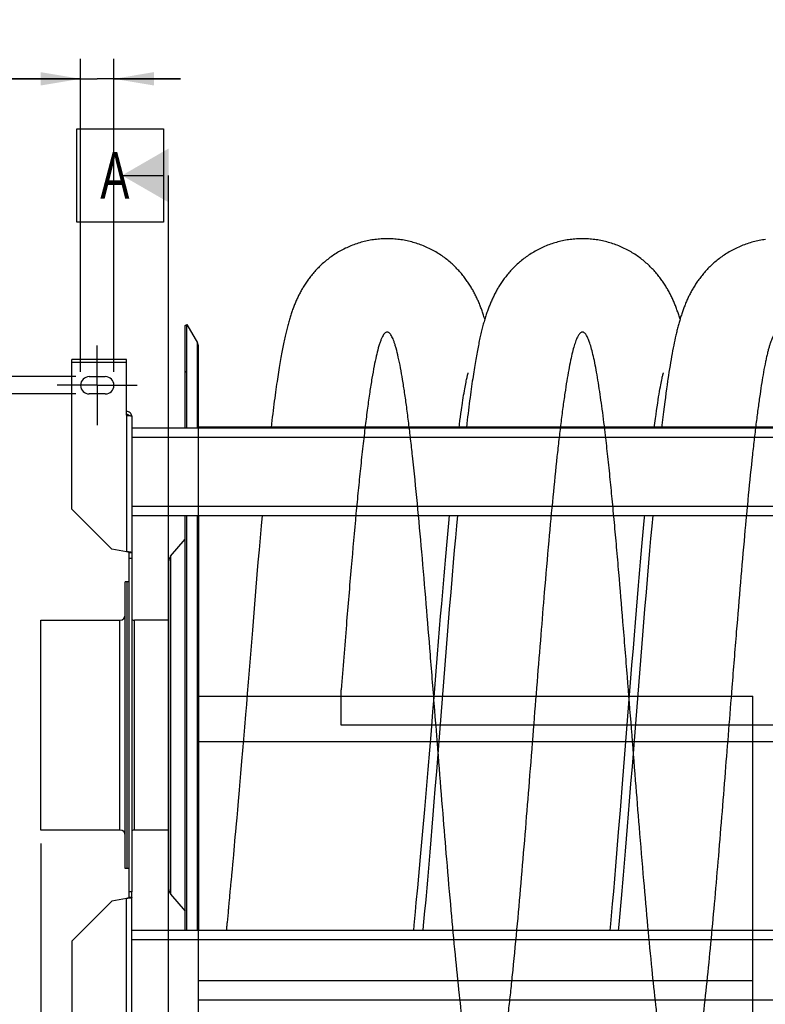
# Model space of a CAD drawing. Extents: x 0 to 594, y 0 to 420.
# Tile 4 of 14: x 316 to 372, y 128 to 201. Entities that reach past the tile are written whole.
import ezdxf

# ---------------------------------------------------------------- set-up
doc = ezdxf.new("R2010")
doc.units = 0
doc.header["$LTSCALE"] = 32.67
doc.linetypes.add('CENTER', pattern=[0.6, 0.375, -0.075, 0.075, -0.075])
doc.layers.get('0').update_dxf_attribs({"linetype": 'CONTINUOUS'})
for name, color, linetype in [('110528_DXF_CONTINUOUS_LINE', 7, 'CONTINUOUS'), ('110528_DXF_DIMENSION', 7, 'CONTINUOUS'), ('110534_DXF_AXIS', 7, 'CONTINUOUS'), ('110534_DXF_CONTINUOUS_LINE', 7, 'CONTINUOUS'), ('110591_DXF_CONTINUOUS_LINE', 7, 'CONTINUOUS'), ('110651_DXF_CONTINUOUS_LINE', 7, 'CONTINUOUS'), ('110801_DXF_CONTINUOUS_LINE', 7, 'CONTINUOUS'), ('112850_DXF_CONTINUOUS_LINE', 7, 'CONTINUOUS'), ('AG_HOSE_125_DXF_CONTINUOUS', 7, 'CONTINUOUS'), ('ASE_65_125-10_DXF_DIMENSIO', 7, 'CONTINUOUS')]:
    doc.layers.add(name, color=color, linetype=linetype)
doc.styles.get("Standard").update_dxf_attribs({"font": 'txt', "width": 0.7})
doc.dimstyles.new('DIMSTYLE_1', dxfattribs={"dimtxt": 3.5, "dimasz": 3, "dimexe": 1.5, "dimexo": 1, "dimgap": 0.875, "dimtad": 1, "dimdec": 0, "dimlfac": 10, "dimtxsty": 'STANDARD', "dimblk": '_ARROW_FILLED', "dimblk1": '_ARROW_FILLED', "dimblk2": '_ARROW_FILLED', "dimcen": 0.09, "dimazin": 3, "dimtp": 0.8, "dimtm": 0.8, "dimtfac": 1, "dimtdec": 0, "dimtofl": 0, "dimtmove": 0, "dimatfit": 3, "dimtolj": 1})
doc.dimstyles.new('DIMSTYLE_3', dxfattribs={"dimtxt": 3.5, "dimasz": 3, "dimexe": 1.5, "dimexo": 1, "dimgap": 0.875, "dimtad": 1, "dimdec": 3, "dimlfac": 10, "dimtxsty": 'STANDARD', "dimblk": '_ARROW_FILLED', "dimblk1": '_ARROW_FILLED', "dimblk2": '_ARROW_FILLED', "dimcen": 0.09, "dimazin": 3, "dimtp": 0.2, "dimtm": 0.2, "dimtfac": 1, "dimtdec": 3, "dimtofl": 0, "dimtmove": 0, "dimatfit": 3, "dimtolj": 1})

# ---------------------------------------------------------------- blocks, each defined once
blk = doc.blocks.new('_ARROW_FILLED')
at = {"color": 0, "linetype": 'BYBLOCK'}
blk.add_solid([(0, 0), (-1, 0.167), (-1, -0.167)], dxfattribs=at)
blk = doc.blocks.new('*D3')
at = {"layer": 'ASE_65_125-10_DXF_DIMENSIO', "color": 2, "linetype": 'CONTINUOUS'}
for p, q in [((320.359, 174.977), (320.359, 198.477)), ((322.859, 174.977), (322.859, 198.477)), ((320.359, 196.977), (309.601, 196.977)), ((309.601, 196.977), (321.609, 196.977)), ((327.859, 196.977), (321.609, 196.977)), ((322.859, 196.977), (327.859, 196.977))]:
    blk.add_line(p, q, dxfattribs=at)
at = {"layer": 'ASE_65_125-10_DXF_DIMENSIO', "color": 2, "linetype": 'CONTINUOUS', "xscale": 3, "yscale": 3, "zscale": 3}
blk.add_blockref('_ARROW_FILLED', (320.359, 196.977), dxfattribs=at)
at = {"layer": 'ASE_65_125-10_DXF_DIMENSIO', "color": 2, "linetype": 'CONTINUOUS', "xscale": 3, "yscale": 3, "zscale": 3, "rotation": 180}
blk.add_blockref('_ARROW_FILLED', (322.859, 196.977), dxfattribs=at)
at = {"layer": 'ASE_65_125-10_DXF_DIMENSIO', "color": 2, "linetype": 'CONTINUOUS', "insert": (314.851, 201.352), "char_height": 3.5, "width": 7.875, "attachment_point": 3}
blk.add_mtext('25', dxfattribs=at)
blk = doc.blocks.new('*D4')
at = {"layer": 'ASE_65_125-10_DXF_DIMENSIO', "color": 2, "linetype": 'CONTINUOUS'}
for p, q in [((305.359, 174.627), (305.359, 193.977)), ((305.359, 193.977), (305.359, 173.977)), ((320.009, 174.627), (303.859, 174.627)), ((305.359, 168.327), (305.359, 173.977)), ((320.009, 173.327), (303.859, 173.327)), ((305.359, 173.327), (305.359, 168.327))]:
    blk.add_line(p, q, dxfattribs=at)
at = {"layer": 'ASE_65_125-10_DXF_DIMENSIO', "color": 2, "linetype": 'CONTINUOUS', "xscale": 3, "yscale": 3, "zscale": 3}
for p, rotation in [((305.359, 174.627), 270), ((305.359, 173.327), 90)]:
    blk.add_blockref('_ARROW_FILLED', p, dxfattribs=dict(at, rotation=rotation))
at = {"layer": 'ASE_65_125-10_DXF_DIMENSIO', "color": 2, "linetype": 'CONTINUOUS', "insert": (300.984, 189.477), "char_height": 3.5, "width": 6.75, "attachment_point": 1, "rotation": 90}
blk.add_mtext('13', dxfattribs=at)
blk = doc.blocks.new('*D7')
at = {"layer": 'ASE_65_125-10_DXF_DIMENSIO', "color": 2, "linetype": 'CONTINUOUS'}
for p, q in [((317.359, 139.602), (317.359, 77.659)), ((402.709, 134.419), (402.709, 77.659)), ((317.359, 79.159), (360.034, 79.159)), ((402.709, 79.159), (360.034, 79.159))]:
    blk.add_line(p, q, dxfattribs=at)
at = {"layer": 'ASE_65_125-10_DXF_DIMENSIO', "color": 2, "linetype": 'CONTINUOUS', "xscale": 3, "yscale": 3, "zscale": 3, "rotation": 180}
blk.add_blockref('_ARROW_FILLED', (317.359, 79.159), dxfattribs=at)
at = {"layer": 'ASE_65_125-10_DXF_DIMENSIO', "color": 2, "linetype": 'CONTINUOUS', "xscale": 3, "yscale": 3, "zscale": 3}
blk.add_blockref('_ARROW_FILLED', (402.709, 79.159), dxfattribs=at)
at = {"layer": 'ASE_65_125-10_DXF_DIMENSIO', "color": 2, "linetype": 'CONTINUOUS', "insert": (360.034, 83.534), "char_height": 3.5, "width": 12, "attachment_point": 2}
blk.add_mtext('854', dxfattribs=at)

msp = doc.modelspace()

# ---------------------------------------------------------------- linework, layer by layer
at = {"layer": '110528_DXF_CONTINUOUS_LINE', "color": 7, "linetype": 'CONTINUOUS'}
for p, q in [((328.19072, 178.47671), (328.32062, 178.55171)), ((328.32062, 170.79889), (328.32062, 178.55171)), ((328.32062, 178.55171), (329.11966, 177.16773)), ((329.20674, 170.79889), (329.20674, 176.84273)), ((328.32062, 133.07671), (328.32062, 164.20755)), ((329.20674, 164.20755), (329.20674, 133.07671))]:
    msp.add_line(p, q, dxfattribs=at)
at = {"layer": '110528_DXF_CONTINUOUS_LINE', "color": 3, "linetype": 'CONTINUOUS'}
for p, q in [((328.19072, 170.79889), (328.19072, 178.47671)), ((328.19072, 133.07671), (328.19072, 164.20755)), ((327.11107, 161.15794), (328.19072, 162.44462)), ((326.959, 160.74012), (326.959, 136.21329)), ((327.11107, 135.79548), (328.19072, 134.5088))]:
    msp.add_line(p, q, dxfattribs=at)
at = {"layer": '110528_DXF_CONTINUOUS_LINE', "color": 9, "linetype": 'CONTINUOUS'}
for p, q in [((329.11966, 170.79889), (329.11966, 177.16773)), ((328.19072, 174.96513), (328.32062, 175.03136)), ((329.11966, 133.07671), (329.11966, 164.20755)), ((327.11107, 161.15794), (327.11107, 135.79548))]:
    msp.add_line(p, q, dxfattribs=at)
at = {"layer": '110528_DXF_CONTINUOUS_LINE', "color": 7, "linetype": 'CONTINUOUS'}
msp.add_arc((328.55674, 176.84273), 0.65, 0, 30, dxfattribs=at)
at = {"layer": '110528_DXF_CONTINUOUS_LINE', "color": 3, "linetype": 'CONTINUOUS'}
for centre, start, end in [((327.609, 160.74013), 140, 180), ((327.609, 136.21329), 180, 220)]:
    msp.add_arc(centre, 0.65, start, end, dxfattribs=at)
at = {"layer": '110528_DXF_DIMENSION', "color": 2, "linetype": 'CONTINUOUS'}
for p, q in [((320.084, 186.22613), (320.084, 193.22613)), ((320.084, 193.22613), (326.584, 193.22613)), ((326.584, 193.22613), (326.584, 186.22613)), ((323.459, 189.72613), (326.584, 189.72613)), ((326.959, 107.22728), (326.959, 189.72613)), ((326.584, 186.22613), (320.084, 186.22613))]:
    msp.add_line(p, q, dxfattribs=at)
msp.add_solid([(326.959, 191.74686), (326.959, 187.70541), (323.459, 189.72613)], dxfattribs=at)
at = {"layer": '110534_DXF_AXIS', "color": 7, "linetype": 'CENTER'}
for q in [(321.609, 176.97672), (318.60899, 173.97671), (321.609, 170.9767), (324.60901, 173.97671)]:
    msp.add_line((321.609, 173.97671), q, dxfattribs=at)
at = {"layer": '110534_DXF_CONTINUOUS_LINE', "color": 3, "linetype": 'CONTINUOUS'}
for p, q in [((319.709, 164.68202), (319.709, 175.90337)), ((323.809, 175.90336), (319.709, 175.90336)), ((323.809, 171.72896), (323.809, 175.90337)), ((321.009, 174.62671), (322.209, 174.62671)), ((322.209, 173.32671), (321.009, 173.32671)), ((324.209, 171.66875), (324.209, 135.97671)), ((319.709, 164.68202), (322.709, 161.68202)), ((323.809, 161.48806), (322.709, 161.68202)), ((324.209, 125.28466), (324.209, 135.97671)), ((319.709, 132.2714), (322.709, 135.2714)), ((323.809, 135.46536), (322.709, 135.2714)), ((319.709, 132.2714), (319.709, 121.05005))]:
    msp.add_line(p, q, dxfattribs=at)
at = {"layer": '110534_DXF_CONTINUOUS_LINE', "color": 9, "linetype": 'CONTINUOUS'}
for p, q in [((319.709, 175.70336), (323.809, 175.70336)), ((323.809, 171.72896), (323.809, 161.48806)), ((323.809, 125.22445), (323.809, 135.46536))]:
    msp.add_line(p, q, dxfattribs=at)
at = {"layer": '110534_DXF_CONTINUOUS_LINE', "color": 7, "linetype": 'CONTINUOUS'}
for p, q in [((324.009, 135.97671), (324.009, 161.41503)), ((324.209, 161.41503), (324.009, 161.41503)), ((324.209, 160.97671), (324.009, 160.97671)), ((324.009, 135.53839), (324.009, 135.97671)), ((324.209, 135.97671), (324.009, 135.97671)), ((324.209, 135.53839), (324.009, 135.53839))]:
    msp.add_line(p, q, dxfattribs=at)
at = {"layer": '110534_DXF_CONTINUOUS_LINE', "color": 3, "linetype": 'CONTINUOUS'}
for centre, radius, start, end in [((321.009, 173.97671), 0.65, 90, 270), ((322.209, 173.97671), 0.65, 270, 90), ((323.81755, 171.61137), 0.39145, 9.3446461, 10.1091537)]:
    msp.add_arc(centre, radius, start, end, dxfattribs=at)
for points, knots in [([(324.20292, 171.68008), (324.18705, 171.76912), (324.08765, 171.94162), (323.90008, 172.00695), (323.809, 172.00695)], [0, 0, 0, 0, 0.49822857, 1, 1, 1, 1]), ([(323.809, 171.72896), (323.86003, 171.72407), (323.93418, 171.71698), (324.02839, 171.70688), (324.08843, 171.6995), (324.13718, 171.69252), (324.17492, 171.68495), (324.19618, 171.67938), (324.209, 171.67234), (324.209, 171.66875)], [0, 0, 0, 0, 0.37771184, 0.54853637, 0.69852876, 0.82207755, 0.91471109, 0.97358369, 1, 1, 1, 1]), ([(324.209, 161.41503), (324.209, 161.41901), (324.19709, 161.42775), (324.1748, 161.43465), (324.13739, 161.44383), (324.06561, 161.45627), (323.95439, 161.47119), (323.86004, 161.48212), (323.809, 161.48806)], [0, 0, 0, 0, 0.0290834, 0.08885385, 0.18164624, 0.30490852, 0.62429132, 1, 1, 1, 1]), ([(324.209, 135.53839), (324.209, 135.53441), (324.19709, 135.52566), (324.1748, 135.51877), (324.13739, 135.50959), (324.06561, 135.49714), (323.95439, 135.48222), (323.86004, 135.47129), (323.809, 135.46536)], [0, 0, 0, 0, 0.0290834, 0.08885385, 0.18164624, 0.30490852, 0.62429132, 1, 1, 1, 1])]:
    msp.add_open_spline(points, degree=3, knots=knots, dxfattribs=at)
at = {"layer": '110534_DXF_CONTINUOUS_LINE', "color": 7, "linetype": 'CONTINUOUS'}
for points, knots in [([(323.809, 171.80918), (323.84317, 171.80918), (323.91256, 171.79131), (323.96381, 171.74112), (323.98124, 171.71191)], [0, 0, 0, 0, 0.50119096, 1, 1, 1, 1]), ([(324.009, 161.41503), (324.009, 161.42295), (323.98598, 161.44004), (323.94498, 161.45369), (323.88168, 161.47141), (323.83454, 161.48212), (323.809, 161.48806)], [0, 0, 0, 0, 0.1095964, 0.32647794, 0.63723776, 1, 1, 1, 1]), ([(324.009, 135.53839), (324.009, 135.53046), (323.98598, 135.51338), (323.94498, 135.49972), (323.88168, 135.48201), (323.83454, 135.4713), (323.809, 135.46536)], [0, 0, 0, 0, 0.1095964, 0.32647794, 0.63723776, 1, 1, 1, 1])]:
    msp.add_open_spline(points, degree=3, knots=knots, dxfattribs=at)
at = {"layer": '110591_DXF_CONTINUOUS_LINE', "color": 7, "linetype": 'CONTINUOUS'}
for p, q in [((334.65402, 170.84171), (329.20674, 170.84171)), ((349.30789, 170.84171), (348.75713, 170.84171)), ((363.96176, 170.84171), (363.41101, 170.84171))]:
    msp.add_line(p, q, dxfattribs=at)
at = {"layer": '110651_DXF_CONTINUOUS_LINE', "color": 3, "linetype": 'CONTINUOUS'}
for p, q in [((329.20674, 150.6589), (332.84623, 150.6589)), ((346.89083, 150.6589), (347.50077, 150.6589)), ((361.54467, 150.6589), (362.15459, 150.6589))]:
    msp.add_line(p, q, dxfattribs=at)
at = {"layer": '110801_DXF_CONTINUOUS_LINE', "color": 7, "linetype": 'CONTINUOUS'}
for p, q in [((324.209, 170.79889), (396.409, 170.79889)), ((324.209, 164.20856), (396.409, 164.20856)), ((324.209, 164.20755), (396.409, 164.20755)), ((396.409, 133.07671), (324.209, 133.07671))]:
    msp.add_line(p, q, dxfattribs=at)
at = {"layer": '110801_DXF_CONTINUOUS_LINE', "color": 9, "linetype": 'CONTINUOUS'}
for p, q in [((324.209, 170.09901), (396.409, 170.09901)), ((324.209, 164.90868), (396.409, 164.90868)), ((396.409, 132.37671), (324.209, 132.37671))]:
    msp.add_line(p, q, dxfattribs=at)
at = {"layer": '112850_DXF_CONTINUOUS_LINE', "color": 7, "linetype": 'CONTINUOUS'}
for p, q in [((323.709, 137.72671), (323.709, 159.22671)), ((323.859, 159.22671), (323.709, 159.22671)), ((324.009, 159.22671), (323.859, 159.22671)), ((323.859, 137.72673), (323.859, 159.22668)), ((323.859, 137.72673), (323.859, 159.22668)), ((317.359, 140.60171), (317.359, 156.35171)), ((317.359, 156.35171), (323.309, 156.35171)), ((326.959, 156.35171), (324.409, 156.35171)), ((323.309, 140.60171), (317.359, 140.60171)), ((326.959, 140.60171), (324.409, 140.60171)), ((323.859, 137.72671), (323.709, 137.72671)), ((324.009, 137.72671), (323.859, 137.72671))]:
    msp.add_line(p, q, dxfattribs=at)
at = {"layer": '112850_DXF_CONTINUOUS_LINE', "color": 9, "linetype": 'CONTINUOUS'}
for p, q in [((323.309, 140.60171), (323.309, 156.35171)), ((324.409, 140.60171), (324.409, 156.35171))]:
    msp.add_line(p, q, dxfattribs=at)
at = {"layer": '112850_DXF_CONTINUOUS_LINE', "color": 7, "linetype": 'CONTINUOUS'}
for centre, start, end in [((323.309, 156.75171), 270, 360), ((324.409, 156.75171), 240, 270), ((323.309, 140.20171), 0, 90), ((324.409, 140.20171), 90, 120)]:
    msp.add_arc(centre, 0.4, start, end, dxfattribs=at)
at = {"layer": 'AG_HOSE_125_DXF_CONTINUOUS', "color": 7, "linetype": 'CONTINUOUS'}
for p, q in [((364.94174, 177.36373), (364.90166, 177.17368)), ((364.82243, 176.77958), (364.78312, 176.57479)), ((364.86192, 176.9791), (364.82243, 176.77958)), ((364.90166, 177.17368), (364.86192, 176.9791)), ((364.66556, 175.92488), (364.62634, 175.69537)), ((364.70473, 176.14776), (364.66556, 175.92488)), ((364.74391, 176.36429), (364.70473, 176.14776)), ((364.78312, 176.57479), (364.74391, 176.36429)), ((364.54752, 175.21488), (364.50784, 174.96322)), ((364.587, 175.45882), (364.54752, 175.21488)), ((364.62634, 175.69537), (364.587, 175.45882)), ((349.29761, 174.30828), (349.31745, 174.40314)), ((349.31745, 174.40314), (349.33609, 174.4896)), ((349.33609, 174.4896), (349.35347, 174.56779)), ((349.35347, 174.56779), (349.36954, 174.63787)), ((349.36954, 174.63787), (349.38424, 174.70001)), ((349.38424, 174.70001), (349.39751, 174.75434)), ((349.39751, 174.75434), (349.4093, 174.80103)), ((349.4093, 174.80103), (349.41952, 174.84024)), ((349.41952, 174.84024), (349.4281, 174.87211)), ((349.4419, 174.92066), (349.44362, 174.92636)), ((363.94441, 174.27386), (363.96791, 174.38703)), ((363.96791, 174.38703), (363.9896, 174.48795)), ((363.9896, 174.48795), (364.00946, 174.57716)), ((364.00946, 174.57716), (364.02751, 174.6554)), ((364.02751, 174.6554), (364.04373, 174.7232)), ((364.46784, 174.70294), (364.42745, 174.4333)), ((364.50784, 174.96322), (364.46784, 174.70294)), ((349.15584, 173.55498), (349.18197, 173.70314)), ((349.18197, 173.70314), (349.20713, 173.84201)), ((349.20713, 173.84201), (349.23132, 173.97181)), ((349.23132, 173.97181), (349.25449, 174.09274)), ((349.25449, 174.09274), (349.27661, 174.20486)), ((349.27661, 174.20486), (349.29761, 174.30828)), ((363.80197, 173.51051), (363.83359, 173.69075)), ((363.83359, 173.69075), (363.86369, 173.85675)), ((363.86369, 173.85675), (363.89222, 174.00901)), ((363.89222, 174.00901), (363.91916, 174.14795)), ((363.91916, 174.14795), (363.94441, 174.27386)), ((364.32386, 173.71065), (364.28106, 173.39912)), ((364.36581, 174.00867), (364.32386, 173.71065)), ((349.04152, 172.86102), (349.0716, 173.05061)), ((349.0716, 173.05061), (349.10067, 173.22913)), ((349.10067, 173.22913), (349.12874, 173.3971)), ((349.12874, 173.3971), (349.15584, 173.55498)), ((363.69777, 172.87641), (363.73407, 173.10417)), ((363.73407, 173.10417), (363.76879, 173.31523)), ((363.76879, 173.31523), (363.80197, 173.51051)), ((364.23733, 173.07305), (364.19254, 172.73108)), ((364.28106, 173.39912), (364.23733, 173.07305)), ((348.97826, 172.4467), (349.01042, 172.65991)), ((349.01042, 172.65991), (349.04152, 172.86102)), ((363.57964, 172.08743), (363.62046, 172.36813)), ((363.62046, 172.36813), (363.65988, 172.6312)), ((363.65988, 172.6312), (363.69777, 172.87641)), ((364.1466, 172.37185), (364.09944, 171.99425)), ((364.19254, 172.73108), (364.1466, 172.37185)), ((348.8206, 171.32651), (348.85747, 171.59935)), ((348.85747, 171.59935), (348.89329, 171.85816)), ((348.89329, 171.85816), (348.92807, 172.10337)), ((363.45028, 171.14401), (363.49442, 171.47492)), ((363.49442, 171.47492), (363.53759, 171.78961)), ((363.53759, 171.78961), (363.57964, 172.08743)), ((364.05094, 171.59675), (364.00107, 171.17846)), ((364.09944, 171.99425), (364.05094, 171.59675)), ((348.75164, 170.79889), (348.78262, 171.03875)), ((348.78262, 171.03875), (348.8206, 171.32651)), ((363.40549, 170.79889), (363.45028, 171.14401)), ((364.00107, 171.17846), (363.95679, 170.79889)), ((333.97798, 164.20856), (333.90835, 163.44543)), ((347.98444, 163.63024), (348.03901, 164.20856)), ((348.63176, 164.20755), (348.56045, 163.42603)), ((363.28559, 164.20755), (363.21154, 163.39568)), ((333.90835, 163.44543), (333.82759, 162.54435)), ((347.93424, 163.09031), (347.98444, 163.63024)), ((348.56045, 163.42603), (348.47952, 162.52287)), ((362.57835, 162.98509), (362.62887, 163.52975)), ((363.21154, 163.39568), (363.13089, 162.49493)), ((347.88386, 162.54135), (347.93424, 163.09031)), ((362.52772, 162.43193), (362.57835, 162.98509)), ((333.82759, 162.54435), (333.74711, 161.6306)), ((347.78267, 161.41802), (347.83332, 161.98377)), ((347.83332, 161.98377), (347.88386, 162.54135)), ((348.47952, 162.52287), (348.39881, 161.60604)), ((362.42608, 161.30067), (362.47697, 161.87044)), ((362.47697, 161.87044), (362.52772, 162.43193)), ((363.13089, 162.49493), (363.05055, 161.58179)), ((333.74711, 161.6306), (333.66692, 160.70546)), ((347.73189, 160.84446), (347.78267, 161.41802)), ((348.39881, 161.60604), (348.31827, 160.67649)), ((362.37505, 160.72286), (362.42608, 161.30067)), ((363.05055, 161.58179), (362.97044, 160.65687)), ((333.66692, 160.70546), (333.58702, 159.76993)), ((347.68102, 160.26352), (347.73189, 160.84446)), ((348.31827, 160.67649), (348.23793, 159.73546)), ((362.32388, 160.1373), (362.37505, 160.72286)), ((362.97044, 160.65687), (362.89053, 159.72068)), ((333.58702, 159.76993), (333.48083, 158.50784)), ((347.57901, 159.08118), (347.63006, 159.67564)), ((347.63006, 159.67564), (347.68102, 160.26352)), ((348.23793, 159.73546), (348.13111, 158.465)), ((362.2726, 159.5444), (362.32388, 160.1373)), ((362.89053, 159.72068), (362.78423, 158.4563)), ((347.52792, 158.48062), (347.57901, 159.08118)), ((362.14395, 158.03279), (362.22121, 158.94459)), ((362.22121, 158.94459), (362.2726, 159.5444)), ((333.48083, 158.50784), (333.37495, 157.22999)), ((347.45118, 157.56896), (347.52792, 158.48062)), ((348.13111, 158.465), (348.02464, 157.17914)), ((362.78423, 158.4563), (362.6782, 157.1758)), ((347.37428, 156.64491), (347.45118, 157.56896)), ((362.06651, 157.10768), (362.14395, 158.03279)), ((333.37495, 157.22999), (333.24289, 155.61273)), ((347.29718, 155.709), (347.37428, 156.64491)), ((348.02464, 157.17914), (347.89197, 155.55405)), ((361.98894, 156.17064), (362.06651, 157.10768)), ((362.6782, 157.1758), (362.54605, 155.55681)), ((361.91126, 155.22293), (361.98894, 156.17064)), ((333.24289, 155.61273), (332.9287, 151.69071)), ((347.89197, 155.55405), (347.18173, 146.62722)), ((347.21989, 154.76215), (347.29718, 155.709)), ((361.83346, 154.26549), (361.91126, 155.22293)), ((362.54605, 155.55681), (361.839, 146.67011)), ((347.14245, 153.80572), (347.21989, 154.76215)), ((347.03901, 152.51825), (347.14245, 153.80572)), ((361.72949, 152.97532), (361.83346, 154.26549)), ((361.62527, 151.67208), (361.72949, 152.97532)), ((346.88479, 150.58285), (347.03901, 152.51825)), ((332.9287, 151.69071), (332.86103, 150.84287)), ((361.04863, 144.39682), (361.62527, 151.67208)), ((332.86103, 150.84287), (332.79568, 150.03326)), ((332.79568, 150.03326), (332.73356, 149.27174)), ((346.79565, 149.46855), (346.88479, 150.58285)), ((332.73356, 149.27174), (332.6551, 148.31966)), ((346.67952, 148.03975), (346.79565, 149.46855)), ((332.6551, 148.31966), (332.58068, 147.42631)), ((346.56039, 146.6), (346.67952, 148.03975)), ((332.58068, 147.42631), (332.50965, 146.5825)), ((332.50965, 146.5825), (332.44175, 145.78315)), ((346.4379, 145.14363), (346.56039, 146.6)), ((347.18173, 146.62722), (347.05116, 144.9858)), ((361.839, 146.67011), (361.735, 145.36197)), ((332.44175, 145.78315), (332.36078, 144.83861)), ((332.36078, 144.83861), (332.28356, 143.94663)), ((346.30997, 143.64708), (346.4379, 145.14363)), ((347.05116, 144.9858), (346.94696, 143.68455)), ((361.735, 145.36197), (361.63109, 144.06297)), ((360.86375, 142.08875), (361.04863, 144.39682)), ((332.2536, 143.60268), (332.1807, 142.7708)), ((332.28356, 143.94663), (332.2536, 143.60268)), ((346.18077, 142.15859), (346.30997, 143.64708)), ((346.94696, 143.68455), (346.86896, 142.7174)), ((361.63109, 144.06297), (361.52726, 142.77472)), ((332.1807, 142.7708), (332.12429, 142.13171)), ((346.86896, 142.7174), (346.79108, 141.75906)), ((361.52726, 142.77472), (361.44961, 141.81866)), ((332.12429, 142.13171), (332.06956, 141.51525)), ((346.03627, 140.51935), (346.18077, 142.15859)), ((360.73129, 140.45644), (360.86375, 142.08875)), ((332.06956, 141.51525), (332.0296, 141.06731)), ((346.79108, 141.75906), (346.71335, 140.81068)), ((361.44961, 141.81866), (361.3723, 140.87433)), ((331.97772, 140.48865), (331.93984, 140.06818)), ((332.0296, 141.06731), (331.97772, 140.48865)), ((345.86311, 138.58747), (346.03627, 140.51935)), ((346.71335, 140.81068), (346.63579, 139.87346)), ((360.62505, 139.1642), (360.73129, 140.45644)), ((361.3723, 140.87433), (361.29535, 139.94313)), ((331.91508, 139.7941), (331.87866, 139.39222)), ((331.93984, 140.06818), (331.91508, 139.7941)), ((346.63579, 139.87346), (346.55841, 138.94861)), ((361.29535, 139.94313), (361.21861, 139.02427)), ((331.85488, 139.13057), (331.81999, 138.74774)), ((331.87866, 139.39222), (331.85488, 139.13057)), ((346.55841, 138.94861), (346.48123, 138.03732)), ((360.51854, 137.88687), (360.62505, 139.1642)), ((361.21861, 139.02427), (361.16747, 138.41816)), ((331.775, 138.25594), (331.75319, 138.0183)), ((331.79727, 138.49913), (331.775, 138.25594)), ((331.81999, 138.74774), (331.79727, 138.49913)), ((345.65226, 136.27872), (345.86311, 138.58747)), ((361.16747, 138.41816), (361.11628, 137.81707)), ((331.72135, 137.67229), (331.70069, 137.44838)), ((331.75319, 138.0183), (331.72135, 137.67229)), ((346.4299, 137.43783), (346.37866, 136.84505)), ((346.48123, 138.03732), (346.4299, 137.43783)), ((360.43848, 136.94018), (360.51854, 137.88687)), ((361.11628, 137.81707), (361.0651, 137.22175)), ((331.65083, 136.90958), (331.63151, 136.70148)), ((331.67049, 137.12173), (331.65083, 136.90958)), ((346.37866, 136.84505), (346.3275, 136.25917)), ((360.35822, 136.00416), (360.43848, 136.94018)), ((361.0651, 137.22175), (361.01399, 136.63277)), ((331.60312, 136.39623), (331.58454, 136.19683)), ((345.54863, 135.16019), (345.65226, 136.27872)), ((346.3275, 136.25917), (346.27641, 135.6804)), ((360.27771, 135.07926), (360.35822, 136.00416)), ((360.963, 136.05105), (360.91213, 135.47707)), ((361.01399, 136.63277), (360.963, 136.05105)), ((331.52128, 135.52035), (331.50368, 135.33279)), ((331.53909, 135.71041), (331.52128, 135.52035)), ((331.55711, 135.90301), (331.53909, 135.71041)), ((346.27641, 135.6804), (346.22539, 135.10904)), ((360.91213, 135.47707), (360.86139, 134.91114)), ((331.43521, 134.60612), (331.41856, 134.43006)), ((331.47764, 135.05596), (331.46053, 134.87433)), ((345.48328, 134.46027), (345.54863, 135.16019)), ((346.17446, 134.54553), (346.12366, 133.99041)), ((346.22539, 135.10904), (346.17446, 134.54553)), ((360.1969, 134.16586), (360.27771, 135.07926)), ((360.86139, 134.91114), (360.81078, 134.35333)), ((345.39, 133.46771), (345.43599, 133.95614)), ((345.43599, 133.95614), (345.48328, 134.46027)), ((346.12366, 133.99041), (346.07301, 133.4441)), ((360.14284, 133.56371), (360.1969, 134.16586)), ((360.81078, 134.35333), (360.76029, 133.80381)), ((345.35306, 133.07671), (345.39, 133.46771)), ((346.07301, 133.4441), (346.03854, 133.07671)), ((360.09859, 133.07671), (360.14284, 133.56371))]:
    msp.add_line(p, q, dxfattribs=at)
at = {"layer": 'AG_HOSE_125_DXF_CONTINUOUS', "color": 9, "linetype": 'CONTINUOUS'}
for p, q in [((329.20674, 125.97671), (329.20674, 170.84171)), ((391.20674, 170.84171), (329.20674, 170.84171)), ((339.90674, 148.47671), (339.90674, 151.13678)), ((329.20674, 150.6589), (370.80674, 150.6589)), ((370.80674, 125.97671), (370.80674, 150.6589)), ((378.00674, 148.47671), (339.90674, 148.47671)), ((329.20674, 147.25726), (391.20674, 147.25726)), ((329.20674, 129.30579), (370.80674, 129.30579)), ((329.20674, 127.87054), (391.20674, 127.87054))]:
    msp.add_line(p, q, dxfattribs=at)
at = {"layer": 'AG_HOSE_125_DXF_CONTINUOUS', "color": 7, "linetype": 'CONTINUOUS'}
for points in [[(343.35966, 184.9767), (343.25896, 184.976), (343.1418, 184.9734), (343.02472, 184.96889), (342.90772, 184.96247), (342.79086, 184.95415), (342.67418, 184.94393), (342.55769, 184.9318), (342.44145, 184.91779), (342.32548, 184.90189), (342.20983, 184.8841), (342.09451, 184.86445), (341.97959, 184.84293), (341.86508, 184.81956), (341.75101, 184.79435), (341.63745, 184.7673), (341.52441, 184.73844), (341.41193, 184.70777), (341.30006, 184.67532), (341.18883, 184.6411), (341.07826, 184.60512), (340.96843, 184.56741), (340.85935, 184.52798), (340.75104, 184.48686), (340.6436, 184.44409), (340.53703, 184.39968), (340.43137, 184.35366), (340.32668, 184.30607), (340.22298, 184.25693), (340.1203, 184.20627), (340.01872, 184.15415), (339.91825, 184.10059), (339.81891, 184.04562), (339.72078, 183.98931), (339.62388, 183.93169), (339.52822, 183.87278), (339.43391, 183.8127), (339.34097, 183.75147), (339.24939, 183.68913), (339.15927, 183.62578), (339.07064, 183.56147), (338.98348, 183.49623), (338.89784, 183.43014), (338.81372, 183.36324), (338.73112, 183.29557), (338.65008, 183.22721), (338.57059, 183.15819), (338.49264, 183.08856), (338.41627, 183.0184), (338.34145, 182.94774), (338.26819, 182.87662), (338.19649, 182.80511), (338.12636, 182.73327), (338.05777, 182.66111), (337.99071, 182.58869), (337.92517, 182.51605), (337.86112, 182.44322), (337.79856, 182.37025), (337.73746, 182.29715), (337.6778, 182.22397), (337.61956, 182.15074), (337.56272, 182.07749), (337.50726, 182.00424), (337.45317, 181.93105), (337.40041, 181.85793), (337.34898, 181.78492), (337.29885, 181.71205), (337.25, 181.63935), (337.2024, 181.56683), (337.15603, 181.49454), (337.11088, 181.42251), (337.06691, 181.35073), (337.02402, 181.27912), (336.98222, 181.20773), (336.94145, 181.13652), (336.90159, 181.06532), (336.86259, 180.9941), (336.82445, 180.92289), (336.78706, 180.85151), (336.75038, 180.77993), (336.71442, 180.70817), (336.67907, 180.63609), (336.64433, 180.56363), (336.61017, 180.49081), (336.57657, 180.41756), (336.54349, 180.34384), (336.51094, 180.26964), (336.47887, 180.19492), (336.44728, 180.11964), (336.41615, 180.04378), (336.38547, 179.96732), (336.3552, 179.89019), (336.32535, 179.81239), (336.29591, 179.73394), (336.26688, 179.65481), (336.23823, 179.57496), (336.20998, 179.49441), (336.1821, 179.41314), (336.15457, 179.3311), (336.12738, 179.24824), (336.10052, 179.16454), (336.07396, 179.07994), (336.04767, 178.99435), (336.02164, 178.90771), (335.99585, 178.81998), (335.97028, 178.73107), (335.9449, 178.64094), (335.91972, 178.54952), (335.8947, 178.45675), (335.86985, 178.36259), (335.84513, 178.26697), (335.82053, 178.16976), (335.79603, 178.0709), (335.77161, 177.97032), (335.74725, 177.8679), (335.72294, 177.76356), (335.69866, 177.65724), (335.67439, 177.54881), (335.65013, 177.43821), (335.62586, 177.32537), (335.60157, 177.21017), (335.57725, 177.09254), (335.55289, 176.97242), (335.52848, 176.8497), (335.50401, 176.72433), (335.47949, 176.59623), (335.45489, 176.46533), (335.43023, 176.33163), (335.40549, 176.19498), (335.38062, 176.05512), (335.35563, 175.91198), (335.3305, 175.76546), (335.30518, 175.61516), (335.27965, 175.46097), (335.25393, 175.30283), (335.22794, 175.1403), (335.20169, 174.97324), (335.17518, 174.80159), (335.14837, 174.62503), (335.12125, 174.44338), (335.09383, 174.25658), (335.0661, 174.06447), (335.03806, 173.86693), (335.0097, 173.66383), (334.981, 173.45502), (334.95193, 173.24003), (334.92253, 173.01909), (334.89292, 172.79303), (334.86305, 172.56146), (334.83297, 172.32462), (334.80293, 172.08452), (334.77294, 171.84128), (334.743, 171.5948), (334.71331, 171.34694), (334.68395, 171.0985), (334.64909, 170.79889)], [(350.68653, 178.94453), (350.67724, 178.97561), (350.65104, 179.06133), (350.62451, 179.14622), (350.59767, 179.23026), (350.57048, 179.3135), (350.54294, 179.39598), (350.51505, 179.47765), (350.4868, 179.55857), (350.45816, 179.63876), (350.42915, 179.71818), (350.39977, 179.79685), (350.36999, 179.87482), (350.33979, 179.95212), (350.30917, 180.02876), (350.27811, 180.10478), (350.24657, 180.18028), (350.21453, 180.25528), (350.18197, 180.3298), (350.14884, 180.40394), (350.11513, 180.47772), (350.08083, 180.55115), (350.04587, 180.62432), (350.01024, 180.69725), (349.97392, 180.76995), (349.93687, 180.84246), (349.89907, 180.9148), (349.86051, 180.98697), (349.82112, 181.05905), (349.78089, 181.13103), (349.73979, 181.20292), (349.69775, 181.27482), (349.65475, 181.34672), (349.61076, 181.41861), (349.56571, 181.49058), (349.51958, 181.5626), (349.47233, 181.63468), (349.42388, 181.70689), (349.37421, 181.77922), (349.32329, 181.85164), (349.27102, 181.92425), (349.21735, 181.99704), (349.16227, 182.06997), (349.10574, 182.14301), (349.04772, 182.21616), (348.9882, 182.28937), (348.92719, 182.36254), (348.86468, 182.43566), (348.80063, 182.50868), (348.7351, 182.5815), (348.66805, 182.65409), (348.59947, 182.72642), (348.52938, 182.7984), (348.45778, 182.87), (348.38463, 182.94118), (348.30994, 183.01192), (348.23366, 183.08217), (348.1558, 183.1519), (348.07636, 183.22105), (347.99531, 183.2896), (347.91266, 183.35749), (347.82847, 183.42461), (347.74275, 183.49094), (347.65548, 183.55642), (347.56676, 183.62095), (347.4766, 183.68448), (347.38499, 183.74699), (347.29201, 183.80839), (347.19768, 183.86863), (347.102, 183.92768), (347.00506, 183.98547), (346.90688, 184.04195), (346.80745, 184.0971), (346.70688, 184.15084), (346.6052, 184.20314), (346.5024, 184.25398), (346.39859, 184.30329), (346.29379, 184.35105), (346.18801, 184.39723), (346.08132, 184.4418), (345.97374, 184.48473), (345.86531, 184.526), (345.75608, 184.56557), (345.64609, 184.60343), (345.53535, 184.63955), (345.42395, 184.67392), (345.31191, 184.7065), (345.19926, 184.73729), (345.08606, 184.76627), (344.97233, 184.79342), (344.85811, 184.81874), (344.74344, 184.84221), (344.62834, 184.86382), (344.51285, 184.88356), (344.39702, 184.90142), (344.28087, 184.9174), (344.16444, 184.93149), (344.04777, 184.94367), (343.93089, 184.95396), (343.81382, 184.96233), (343.69662, 184.9688), (343.57932, 184.97334), (343.46195, 184.97597), (343.35966, 184.9767)], [(358.01347, 184.97674), (357.91221, 184.97603), (357.7945, 184.97341), (357.67685, 184.96885), (357.55931, 184.96237), (357.44189, 184.95397), (357.32466, 184.94365), (357.20763, 184.93141), (357.09083, 184.91726), (356.97433, 184.90121), (356.85813, 184.88325), (356.74228, 184.86341), (356.62683, 184.84169), (356.5118, 184.8181), (356.39722, 184.79264), (356.28314, 184.76534), (356.1696, 184.73621), (356.05663, 184.70525), (355.94427, 184.67249), (355.83256, 184.63795), (355.72153, 184.60163), (355.61124, 184.56357), (355.5017, 184.52378), (355.39296, 184.48228), (355.28509, 184.43911), (355.1781, 184.39429), (355.07203, 184.34784), (354.96694, 184.29981), (354.86286, 184.25022), (354.7598, 184.1991), (354.65786, 184.1465), (354.55705, 184.09246), (354.45739, 184.037), (354.35897, 183.9802), (354.2618, 183.92209), (354.16589, 183.86269), (354.07134, 183.8021), (353.97816, 183.74036), (353.88635, 183.67749), (353.79601, 183.6136), (353.70714, 183.54872), (353.61974, 183.48289), (353.53387, 183.41621), (353.44953, 183.34869), (353.36671, 183.2804), (353.2855, 183.21145), (353.20589, 183.14186), (353.12787, 183.0717), (353.05154, 183.0011), (352.97694, 182.93014), (352.90398, 182.85884), (352.83264, 182.7872), (352.76294, 182.71531), (352.69481, 182.64317), (352.62809, 182.57065), (352.56274, 182.49775), (352.49878, 182.42453), (352.43617, 182.35102), (352.37487, 182.27718), (352.31489, 182.2031), (352.25636, 182.12896), (352.19925, 182.0548), (352.14353, 181.98063), (352.0893, 181.90666), (352.03653, 181.83293), (351.98519, 181.75943), (351.93531, 181.68633), (351.88694, 181.61375), (351.83997, 181.5416), (351.79426, 181.46975), (351.74979, 181.39825), (351.70652, 181.32707), (351.6642, 181.25588), (351.6228, 181.18466), (351.58231, 181.11343), (351.54255, 181.0419), (351.50347, 180.97001), (351.46509, 180.89781), (351.4273, 180.82511), (351.39004, 180.75177), (351.35334, 180.67791), (351.31729, 180.60368), (351.28187, 180.52905), (351.24706, 180.45403), (351.21295, 180.37884), (351.17954, 180.30351), (351.1468, 180.22797), (351.11475, 180.15236), (351.08345, 180.07682), (351.05279, 180.00118), (351.02264, 179.92511), (350.99298, 179.84862), (350.9638, 179.77164), (350.93489, 179.69369), (350.90623, 179.61468), (350.87783, 179.53461), (350.84955, 179.45307), (350.82131, 179.36978), (350.79318, 179.28489), (350.76524, 179.19863), (350.73747, 179.11092), (350.70986, 179.02169), (350.68252, 178.93125), (350.65543, 178.8396), (350.62856, 178.74661), (350.60195, 178.65239), (350.57558, 178.5569), (350.54944, 178.46007), (350.52353, 178.36199), (350.49785, 178.26259), (350.47237, 178.16183), (350.44714, 178.05983), (350.42214, 177.95662), (350.39735, 177.85207), (350.37275, 177.74615), (350.34834, 177.6389), (350.3241, 177.53019), (350.29994, 177.41971), (350.27587, 177.30742), (350.25188, 177.19325), (350.22788, 177.07688), (350.20388, 176.95824), (350.17988, 176.83728), (350.1558, 176.71367), (350.13164, 176.58732), (350.10741, 176.45817), (350.08305, 176.32601), (350.05857, 176.19071), (350.03397, 176.05222), (350.00921, 175.91037), (349.98429, 175.76506), (349.95922, 175.61622), (349.93395, 175.46366), (349.90851, 175.3073), (349.88287, 175.14703), (349.85701, 174.98258), (349.83093, 174.81399), (349.80463, 174.64102), (349.77801, 174.46301), (349.75107, 174.27987), (349.7238, 174.09144), (349.69611, 173.89688), (349.66796, 173.69585), (349.63938, 173.48838), (349.61033, 173.27414), (349.58072, 173.05216), (349.55064, 172.82306), (349.5204, 172.58902), (349.48997, 172.34979), (349.45937, 172.1055), (349.42897, 171.85915), (349.39886, 171.61144), (349.36894, 171.36181), (349.33934, 171.11152), (349.30295, 170.79889)], [(365.34037, 178.94461), (365.32085, 179.0093), (365.29537, 179.09198), (365.26956, 179.17393), (365.2434, 179.25525), (365.21688, 179.33595), (365.18996, 179.41608), (365.16264, 179.49567), (365.13488, 179.57477), (365.10668, 179.65341), (365.07802, 179.73155), (365.04888, 179.80924), (365.01926, 179.88651), (364.98915, 179.96331), (364.95852, 180.03969), (364.92737, 180.11566), (364.8957, 180.19119), (364.8635, 180.2663), (364.83074, 180.34101), (364.79743, 180.41527), (364.76358, 180.48909), (364.72915, 180.56251), (364.69415, 180.6355), (364.65858, 180.70805), (364.62241, 180.78021), (364.5856, 180.85203), (364.54816, 180.92347), (364.51006, 180.9946), (364.47117, 181.06561), (364.43148, 181.13649), (364.39096, 181.20726), (364.34945, 181.27816), (364.30694, 181.34919), (364.26338, 181.42033), (364.21859, 181.49184), (364.1725, 181.56378), (364.12511, 181.63604), (364.07639, 181.70864), (364.02625, 181.7816), (363.97471, 181.85485), (363.92183, 181.92823), (363.86756, 182.00173), (363.81188, 182.07532), (363.75488, 182.14885), (363.69654, 182.22225), (363.63683, 182.29554), (363.57577, 182.36864), (363.51335, 182.44149), (363.44955, 182.5141), (363.38431, 182.58647), (363.31761, 182.65857), (363.24942, 182.73037), (363.1797, 182.80189), (363.10841, 182.87309), (363.03555, 182.94393), (362.96108, 183.01438), (362.88497, 183.08442), (362.80723, 183.15399), (362.72791, 183.22298), (362.647, 183.29136), (362.5645, 183.35909), (362.48047, 183.42604), (362.39493, 183.49219), (362.30786, 183.55749), (362.21935, 183.62184), (362.12939, 183.68521), (362.03799, 183.74756), (361.9452, 183.80882), (361.85102, 183.86896), (361.75546, 183.92793), (361.65859, 183.98567), (361.56041, 184.04215), (361.46093, 184.09732), (361.36029, 184.15109), (361.25851, 184.20343), (361.1556, 184.25432), (361.05168, 184.30367), (360.9468, 184.35145), (360.84095, 184.39765), (360.73422, 184.44222), (360.62663, 184.48514), (360.51819, 184.52639), (360.40897, 184.56594), (360.29901, 184.60377), (360.18831, 184.63987), (360.07694, 184.6742), (359.96493, 184.70676), (359.85231, 184.73754), (359.73913, 184.76649), (359.62542, 184.79363), (359.51121, 184.81893), (359.39656, 184.84238), (359.28149, 184.86398), (359.16604, 184.8837), (359.05024, 184.90155), (358.93414, 184.91751), (358.81776, 184.93158), (358.70114, 184.94376), (358.58432, 184.95403), (358.46732, 184.96239), (358.35019, 184.96885), (358.23296, 184.97339), (358.11567, 184.97602), (358.01346, 184.97674)], [(371.74903, 184.91768), (371.63303, 184.90176), (371.51734, 184.88397), (371.40199, 184.8643), (371.28703, 184.84277), (371.17248, 184.81939), (371.05837, 184.79415), (370.94477, 184.76709), (370.83169, 184.73821), (370.71917, 184.70752), (370.60727, 184.67504), (370.496, 184.6408), (370.38539, 184.60479), (370.27552, 184.56705), (370.16641, 184.5276), (370.05808, 184.48646), (369.9506, 184.44366), (369.84401, 184.39922), (369.73832, 184.35317), (369.63361, 184.30555), (369.52989, 184.25638), (369.42719, 184.20569), (369.32559, 184.15354), (369.22511, 184.09995), (369.12575, 184.04496), (369.02762, 183.98862), (368.93071, 183.93097), (368.83504, 183.87204), (368.74074, 183.81194), (368.64782, 183.75071), (368.55627, 183.68837), (368.46622, 183.62504), (368.37767, 183.56077), (368.29062, 183.49559), (368.20511, 183.42959), (368.12114, 183.36279), (368.03872, 183.29526), (367.95786, 183.22705), (367.87858, 183.15821), (367.80085, 183.08879), (367.72471, 183.01885), (367.65015, 182.94845), (367.57715, 182.87761), (367.50571, 182.80639), (367.43586, 182.73487), (367.36752, 182.66304), (367.30063, 182.59086), (367.23517, 182.51837), (367.17112, 182.4456), (367.10839, 182.37249), (367.0469, 182.29899), (366.9867, 182.2252), (366.92788, 182.15125), (366.87036, 182.07713), (366.81416, 182.0029), (366.75949, 181.92889), (366.70636, 181.85519), (366.65468, 181.78177), (366.60452, 181.7088), (366.55594, 181.63644), (366.5088, 181.56458), (366.4629, 181.49297), (366.4182, 181.42164), (366.37468, 181.3506), (366.33211, 181.27955), (366.29048, 181.20847), (366.24976, 181.13738), (366.20979, 181.06604), (366.17054, 180.99438), (366.132, 180.92244), (366.09411, 180.85011), (366.0568, 180.77728), (366.02011, 180.70401), (365.98406, 180.63039), (365.94863, 180.5564), (365.91382, 180.48201), (365.87965, 180.40732), (365.84609, 180.33232), (365.81314, 180.25697), (365.78081, 180.18135), (365.74907, 180.10543), (365.71791, 180.02918), (365.68734, 179.95269), (365.65735, 179.87596), (365.62791, 179.79893), (365.59902, 179.72164), (365.57066, 179.64409), (365.5428, 179.56623), (365.51542, 179.488), (365.48848, 179.40936), (365.46197, 179.33031), (365.4359, 179.25086), (365.41024, 179.17101), (365.38498, 179.09071), (365.3601, 179.00999), (365.33561, 178.92882), (365.31146, 178.84718), (365.28766, 178.76504), (365.26418, 178.68237), (365.24101, 178.59915), (365.21812, 178.51535), (365.19552, 178.43096), (365.17318, 178.34594), (365.1511, 178.26027), (365.12925, 178.17395), (365.10764, 178.08693), (365.08625, 177.99924), (365.06508, 177.91088), (365.04412, 177.8218), (365.02333, 177.73191), (365.00272, 177.64122), (364.98226, 177.54969), (364.94174, 177.36373)], [(349.4281, 174.87211), (349.43498, 174.89681), (349.43775, 174.9065), (349.44006, 174.91444), (349.4419, 174.92066)], [(364.04373, 174.7232), (364.05808, 174.78111), (364.06453, 174.80639), (364.07048, 174.82928), (364.07591, 174.8498), (364.08079, 174.86788), (364.0851, 174.88356), (364.08884, 174.89688), (364.09198, 174.90785), (364.09386, 174.91432)], [(364.42745, 174.4333), (364.40705, 174.29454), (364.36581, 174.00867)], [(348.92807, 172.10337), (348.96179, 172.33544), (348.97826, 172.4467)], [(362.62887, 163.52975), (362.67929, 164.06587), (362.69277, 164.20755)], [(331.70069, 137.44838), (331.68046, 137.22946), (331.67049, 137.12173)], [(331.63151, 136.70148), (331.61251, 136.49713), (331.60312, 136.39623)], [(331.58454, 136.19683), (331.5662, 136.00028), (331.55711, 135.90301)], [(331.50368, 135.33279), (331.48627, 135.14765), (331.47764, 135.05596)], [(331.46053, 134.87433), (331.4436, 134.69496), (331.43521, 134.60612)], [(331.41856, 134.43006), (331.34582, 133.66357), (331.33795, 133.58089)], [(360.76029, 133.80381), (360.70991, 133.26287), (360.69239, 133.07671)], [(331.31457, 133.33562), (331.29918, 133.17439), (331.29154, 133.09445), (331.28984, 133.07671)], [(331.33795, 133.58089), (331.32232, 133.41691), (331.31457, 133.33562)]]:
    msp.add_lwpolyline(points, dxfattribs=at)
at = {"layer": 'AG_HOSE_125_DXF_CONTINUOUS', "color": 9, "linetype": 'CONTINUOUS'}
msp.add_open_spline([(378.00674, 129.05564), (377.83905, 130.65224), (377.50016, 134.1966), (377.01936, 139.8277), (376.51248, 146.16026), (376.00652, 152.59972), (375.56806, 158.00442), (375.21423, 162.09696), (374.94333, 165.0469), (374.67271, 167.76952), (374.43966, 169.89278), (374.24876, 171.46477), (374.10382, 172.5714), (373.9553, 173.60937), (373.81027, 174.52069), (373.67414, 175.28304), (373.54899, 175.9067), (373.42413, 176.45032), (373.29715, 176.92201), (373.16774, 177.31566), (373.04998, 177.592), (372.95231, 177.76068), (372.88442, 177.85302), (372.81603, 177.92096), (372.74608, 177.96438), (372.67353, 177.98117), (372.6007, 177.96901), (372.53036, 177.92985), (372.4618, 177.86609), (372.39385, 177.77801), (372.296, 177.61525), (372.20675, 177.41126), (372.11942, 177.17096), (372.04876, 176.94962), (371.978, 176.70194), (371.90496, 176.41941), (371.82997, 176.10072), (371.7236, 175.60711), (371.60121, 174.9637), (371.46453, 174.15332), (371.32989, 173.27193), (371.19164, 172.2806), (371.05011, 171.17825), (370.90851, 169.99159), (370.7052, 168.17372), (370.45734, 165.73915), (370.16036, 162.55099), (369.86254, 159.1248), (369.54846, 155.32473), (369.16879, 150.57623), (368.71694, 144.82904), (368.28017, 139.41321), (367.9114, 135.12834), (367.63726, 132.12498), (367.35349, 129.25113), (367.10824, 127.01584), (366.91077, 125.40309), (366.77685, 124.38396), (366.63956, 123.42128), (366.49836, 122.5229), (366.35736, 121.72084), (366.21364, 121.00267), (366.0669, 120.37696), (365.93631, 119.92082), (365.83146, 119.6238), (365.76089, 119.4505), (365.69042, 119.30389), (365.61852, 119.18149), (365.54465, 119.08452), (365.46721, 119.01483), (365.38643, 118.97654), (365.30251, 118.97464), (365.22128, 119.00962), (365.14365, 119.07635), (365.06718, 119.17365), (364.98827, 119.30651), (364.90742, 119.47754), (364.82482, 119.68857), (364.74207, 119.93616), (364.64006, 120.28575), (364.52299, 120.75577), (364.38869, 121.38332), (364.2508, 122.12193), (364.10967, 122.97401), (363.96838, 123.92075), (363.8225, 124.99119), (363.67274, 126.18624), (363.47059, 127.92635), (363.21765, 130.32673), (362.92009, 133.44327), (362.60611, 136.99586), (362.30106, 140.6542), (361.99533, 144.4508), (361.69755, 148.21515), (361.38386, 152.18504), (361.0703, 156.08758), (360.79983, 159.33211), (360.58394, 161.81251), (360.41761, 163.65561), (360.25133, 165.42105), (360.0809, 167.14237), (359.9061, 168.80473), (359.706, 170.57338), (359.48464, 172.34435), (359.26682, 173.85242), (359.08506, 174.93204), (358.94954, 175.6474), (358.81437, 176.26971), (358.67976, 176.79699), (358.54564, 177.22749), (358.42797, 177.52328), (358.33069, 177.70807), (358.26289, 177.81208), (358.19482, 177.89165), (358.12511, 177.94743), (358.05178, 177.97777), (357.97525, 177.97778), (357.90076, 177.94701), (357.82635, 177.88685), (357.75124, 177.79563), (357.67505, 177.67185), (357.59881, 177.51688), (357.49977, 177.27505), (357.3842, 176.9239), (357.25031, 176.42751), (357.1128, 175.82072), (356.97204, 175.1005), (356.83102, 174.28152), (356.68525, 173.33747), (356.53559, 172.26661), (356.38678, 171.10235), (356.24165, 169.87854), (356.03841, 168.05115), (355.78168, 165.51809), (355.46781, 162.12355), (355.17086, 158.67279), (354.88056, 155.14535), (354.60528, 151.70711), (354.31517, 148.03527), (354.02524, 144.37091), (353.72754, 140.67613), (353.43068, 137.11448), (353.11836, 133.56669), (352.85405, 130.78964), (352.64209, 128.74118), (352.49682, 127.41209), (352.34781, 126.13338), (352.1946, 124.91492), (352.04151, 123.79914), (351.88511, 122.76757), (351.72509, 121.83139), (351.5639, 121.01783), (351.40697, 120.35342), (351.27322, 119.89052), (351.1609, 119.57872), (351.07836, 119.386), (350.99598, 119.22989), (350.91347, 119.1101), (350.83003, 119.02613), (350.74264, 118.97823), (350.65049, 118.97312), (350.55853, 119.01381), (350.46931, 119.09745), (350.38007, 119.22395), (350.291, 119.39289), (350.21182, 119.5807), (350.13988, 119.77958), (350.04845, 120.06406), (349.93152, 120.49318), (349.79398, 121.09416), (349.65326, 121.80861), (349.51225, 122.62196), (349.36649, 123.56042), (349.21683, 124.62577), (349.01379, 126.20752), (348.76013, 128.42741), (348.46284, 131.35137), (348.14901, 134.73859), (347.84434, 138.27356), (347.53885, 141.98826), (347.24099, 145.71647), (346.92716, 149.69312), (346.61352, 153.64704), (346.29153, 157.60679), (345.97074, 161.38384), (345.63355, 165.08976), (345.35006, 167.91561), (345.12625, 169.92367), (344.98112, 171.14439), (344.83232, 172.30531), (344.6793, 173.39668), (344.52647, 174.37949), (344.37058, 175.26883), (344.21132, 176.05395), (344.07009, 176.63411), (343.95703, 177.01932), (343.88054, 177.24904), (343.80417, 177.4476), (343.7263, 177.61838), (343.64663, 177.75972), (343.56396, 177.86965), (343.47991, 177.94404), (343.39085, 177.9812), (343.29876, 177.97367), (343.2117, 177.92373), (343.12834, 177.83792), (343.04279, 177.71173), (342.95539, 177.54177), (342.86612, 177.32578), (342.77663, 177.06689), (342.66092, 176.67749), (342.52551, 176.12953), (342.36825, 175.37279), (342.20675, 174.46702), (342.04141, 173.40978), (341.87582, 172.22509), (341.70478, 170.87783), (341.52918, 169.36858), (341.35444, 167.74639), (341.18406, 166.06091), (340.9472, 163.59033), (340.64797, 160.23048), (340.28062, 155.82445), (340.03572, 152.76148), (339.90674, 151.13678)], degree=3, knots=[0, 0, 0, 0, 0.01524652, 0.03381335, 0.05367346, 0.07557974, 0.09515813, 0.10517088, 0.1145919, 0.12329169, 0.13115509, 0.13487716, 0.13833055, 0.14175449, 0.14483494, 0.14709385, 0.1491087, 0.15087535, 0.15239039, 0.15374604, 0.15480902, 0.15523496, 0.15559468, 0.15589447, 0.15614551, 0.1563669, 0.15658591, 0.15683042, 0.15712088, 0.15746961, 0.15788364, 0.15892178, 0.15957701, 0.16031223, 0.16112763, 0.16202316, 0.16308341, 0.16423665, 0.16681842, 0.16930267, 0.17204124, 0.1752859, 0.17880831, 0.18259613, 0.18663561, 0.1961803, 0.20583647, 0.21704479, 0.22884173, 0.24204918, 0.26228563, 0.28359194, 0.29365065, 0.30312983, 0.31223357, 0.32107632, 0.32448515, 0.32766433, 0.33083809, 0.33372015, 0.33630066, 0.33857162, 0.34067503, 0.34240312, 0.34307404, 0.34366566, 0.34417936, 0.34461753, 0.34501188, 0.34533268, 0.34559889, 0.34584276, 0.34610512, 0.34641958, 0.3468062, 0.34727569, 0.34788441, 0.34860081, 0.34942669, 0.35036286, 0.35205879, 0.35402553, 0.35645697, 0.35919392, 0.36222763, 0.36554755, 0.36945375, 0.37366574, 0.38218449, 0.39237608, 0.40339816, 0.41605509, 0.42724026, 0.43957153, 0.45191726, 0.46506028, 0.47675379, 0.48283762, 0.48870599, 0.49432896, 0.49967837, 0.50513339, 0.51020353, 0.51658236, 0.52208277, 0.52467277, 0.52697942, 0.52899682, 0.53071988, 0.53214576, 0.53327751, 0.53373636, 0.53412706, 0.53445441, 0.53472687, 0.53496815, 0.53519321, 0.53543442, 0.53571856, 0.53609406, 0.53655125, 0.53709628, 0.53773256, 0.53903167, 0.54060383, 0.54261406, 0.54493913, 0.54757262, 0.55050594, 0.55401071, 0.55784129, 0.56165281, 0.56571468, 0.57530302, 0.5858323, 0.59809026, 0.60819615, 0.61944603, 0.63084803, 0.64317672, 0.6543556, 0.66605145, 0.67711927, 0.68817954, 0.69254408, 0.69667753, 0.70087713, 0.70477023, 0.70834028, 0.71157282, 0.71467864, 0.71735962, 0.719448, 0.72116088, 0.72193193, 0.72259419, 0.72315042, 0.72360584, 0.72397084, 0.72426639, 0.72453085, 0.7248156, 0.72519561, 0.72567911, 0.7262803, 0.72700608, 0.72761318, 0.72828836, 0.72984344, 0.73183532, 0.73414235, 0.73675825, 0.73967451, 0.74316149, 0.74697508, 0.75481946, 0.76438038, 0.77488686, 0.78712581, 0.79807662, 0.81028487, 0.82264576, 0.83596077, 0.84795362, 0.86037604, 0.87196071, 0.88329434, 0.88734732, 0.8911494, 0.89496922, 0.89846272, 0.90161533, 0.90441481, 0.90703682, 0.90922263, 0.91008274, 0.91084884, 0.91152155, 0.91210214, 0.91263013, 0.91305952, 0.91340298, 0.91368547, 0.91395033, 0.91424878, 0.91461812, 0.91507856, 0.91569182, 0.91643015, 0.91729649, 0.91829215, 0.92028724, 0.92265477, 0.92563161, 0.92902411, 0.93281697, 0.93699167, 0.94192169, 0.94724694, 0.95248672, 0.95801038, 0.97081783, 0.98452153, 1, 1, 1, 1], dxfattribs=at)

# ---------------------------------------------------------------- texts
at = {"layer": '110528_DXF_DIMENSION', "color": 2, "linetype": 'CONTINUOUS', "insert": (321.834, 191.47613), "char_height": 3.5, "width": 4.5, "attachment_point": 1}
msp.add_mtext('A', dxfattribs=at)

# ---------------------------------------------------------------- dimensions: what is measured, and where the dimension line sits
at = {"layer": 'ASE_65_125-10_DXF_DIMENSIO', "color": 2, "linetype": 'CONTINUOUS'}
dim = msp.add_linear_dim(base=(322.859, 196.97673), p1=(320.359, 173.97671), p2=(322.859, 173.97671), dimstyle='DIMSTYLE_3', dxfattribs=at)
dim.commit()
dim.dimension.update_dxf_attribs({"geometry": '*D3', "text_midpoint": (311.72633, 196.97673), "dimtype": 160})
for base, p1, p2, angle, dimstyle, picture, middle in [((305.359, 173.32671), (321.009, 174.62671), (321.009, 173.32671), 270, 'DIMSTYLE_3', '*D4', (305.359, 191.2267)), ((317.3589955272, 79.1589858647), (402.7089955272, 135.4190158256), (317.3589955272, 140.6017071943), 180, 'DIMSTYLE_1', '*D7', (359.5339989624, 79.1589858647))]:
    dim = msp.add_linear_dim(base=base, p1=p1, p2=p2, angle=angle, dimstyle=dimstyle, dxfattribs=at)
    dim.commit()
    dim.dimension.update_dxf_attribs({"geometry": picture, "text_midpoint": middle, "dimtype": 160})

doc.saveas('drawing.dxf')
